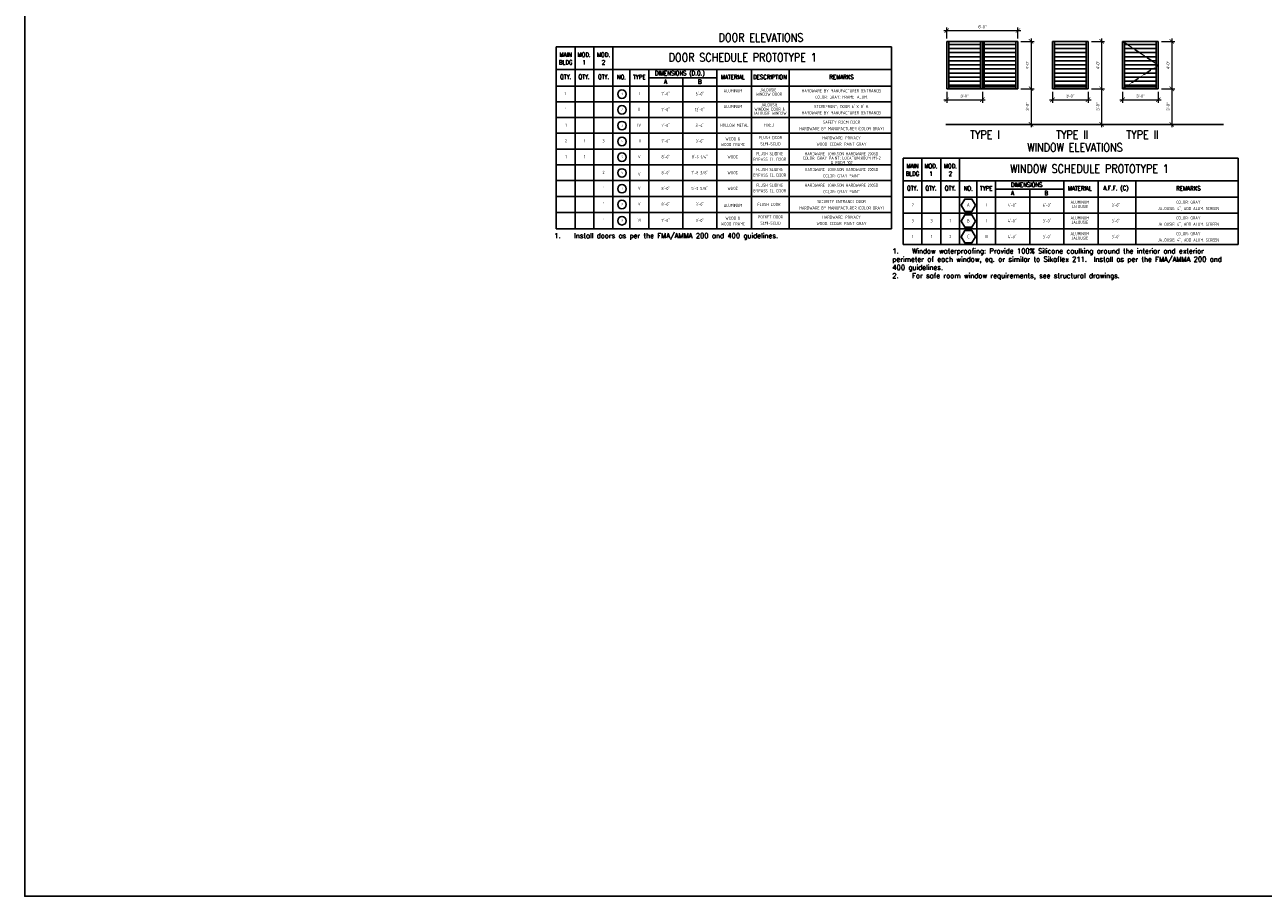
# Model space of a CAD drawing. Header units: inches. Extents: x -3803 to 30266, y -3756 to 4522.
# Tile 2 of 47: x 22752 to 24005, y 173 to 1055. Entities that reach past the tile are written whole.
import ezdxf
from ezdxf.enums import TextEntityAlignment as Align

# ---------------------------------------------------------------- set-up
doc = ezdxf.new("R2010")
doc.units = ezdxf.units.IN
doc.header["$LTSCALE"] = 0.011
doc.header["$MEASUREMENT"] = 0
doc.linetypes.add('HIDDEN2', pattern=[0.1875, 0.125, -0.0625])
doc.layers.get('0').update_dxf_attribs({"linetype": 'CONTINUOUS'})
doc.layers.get('Defpoints').update_dxf_attribs({"linetype": 'CONTINUOUS'})
for name, color, linetype in [('a-door', 2, 'CONTINUOUS'), ('G-SYMB', 1, 'CONTINUOUS'), ('SCHEDULE', 7, 'CONTINUOUS'), ('TEXT', 2, 'CONTINUOUS'), ('TXT', 2, 'CONTINUOUS'), ('Walls', 5, 'CONTINUOUS')]:
    doc.layers.add(name, color=color, linetype=linetype)
doc.layers.add('DIM', color=4, linetype='CONTINUOUS', lineweight=13)
doc.styles.add('ROMANS', font='romans.shx')
doc.styles.add('SCHED-INFO', font='romans.shx', dxfattribs={"width": 0.85, "height": 4})
doc.styles.add('SCHED-TITLE', font='romans.shx', dxfattribs={"width": 0.85, "height": 7.5})
doc.styles.add('SMA', font='archstyl.shx', dxfattribs={"width": 0.8, "height": 0.0625})
doc.styles.add('style1', font='archstyl.shx')

# ---------------------------------------------------------------- blocks, each defined once
blk = doc.blocks.new('AINC-DOORID')
at = {"layer": 'G-SYMB'}
blk.add_circle((0, 0), 0.167, dxfattribs=at)
at = {"layer": 'G-SYMB', "color": 4, "linetype": 'Continuous', "style": 'SMA', "width": 0.75}
blk.add_attdef('DNUM', text='', height=0.0938, dxfattribs=at).set_placement((0.003, 0.01), align=Align.MIDDLE)
blk = doc.blocks.new('_ArchTick')
at = {"color": 0, "linetype": 'ByBlock', "const_width": 0.15}
blk.add_lwpolyline([(-0.5, -0.5), (0.5, 0.5)], dxfattribs=at)
blk = doc.blocks.new('WINID')
at = {"layer": 'G-SYMB', "linetype": 'Continuous'}
blk.add_lwpolyline([(0.178, -0.008), (0.088, 0.148), (-0.092, 0.148), (-0.182, -0.008), (-0.092, -0.164), (0.088, -0.164)], close=True, dxfattribs=at)
at = {"layer": 'G-SYMB', "color": 4, "linetype": 'Continuous', "style": 'SMA', "width": 0.75}
blk.add_attdef('WNUM', text='', height=0.0938, dxfattribs=at).set_placement((0, 0), align=Align.MIDDLE)

msp = doc.modelspace()

# ---------------------------------------------------------------- hatches: boundary and pattern name
at = {"layer": 'a-door'}
h = msp.add_hatch(dxfattribs=at)
h.set_pattern_fill('LINE', color=256, scale=33)
h.set_pattern_definition([(0, (-933.6534, -1683.1415), (0, 4.125), [])])
h.paths.add_polyline_path([(23719.0516556, 1036.2550696), (23687.0516556, 1036.2550696), (23687.0516556, 992.3859868), (23719.0516556, 992.3859868)])
h = msp.add_hatch(dxfattribs=at)
h.set_pattern_fill('LINE', color=256, scale=33)
h.set_pattern_definition([(0, (-969.6534, -1683.1415), (0, 4.125), [])])
h.paths.add_polyline_path([(23755.0516556, 1036.2550696), (23723.0516556, 1036.2550696), (23723.0516556, 992.3859868), (23755.0516556, 992.3859868)])
h = msp.add_hatch(dxfattribs=at)
h.set_pattern_fill('LINE', color=256, scale=33)
h.set_pattern_definition([(0, (-826.644, -1683.1415), (0, 4.125), [])])
h.paths.add_polyline_path([(23826.0611869, 1036.2550696), (23794.0611869, 1036.2550696), (23794.0611869, 992.3859868), (23826.0611869, 992.3859868)])
h = msp.add_hatch(dxfattribs=at)
h.set_pattern_fill('LINE', color=256, scale=33)
h.set_pattern_definition([(0, (-755.6343, -1683.1415), (0, 4.125), [])])
h.paths.add_polyline_path([(23897.0707181, 1036.2550696), (23865.0707181, 1036.2550696), (23865.0707181, 992.3859868), (23897.0707181, 992.3859868)])

# ---------------------------------------------------------------- linework, layer by layer
at = {"ltscale": 10}
msp.add_line((23683.9809656, 954.3859868), (23965.280713, 954.3859868), dxfattribs=at)
at = {"layer": 'a-door'}
for p, q in [((23757.0516556, 1038.3859868), (23685.0516556, 1038.3859868)), ((23757.0516556, 1038.3859868), (23685.0516556, 1038.3859868)), ((23685.0516556, 1038.3859868), (23685.0516556, 990.3859868)), ((23687.0516556, 990.3859868), (23687.0516556, 1038.3859868)), ((23719.0516556, 990.3859868), (23719.0516556, 1038.3859868)), ((23721.0516556, 990.3859868), (23721.0516556, 1038.3859868)), ((23723.0516556, 990.3859868), (23723.0516556, 1038.3859868)), ((23755.0516556, 990.3859868), (23755.0516556, 1038.3859868)), ((23757.0516556, 1038.3859868), (23757.0516556, 990.3859868)), ((23828.0611869, 1038.3859868), (23792.0611869, 1038.3859868)), ((23828.0611869, 1038.3859868), (23792.0611869, 1038.3859868)), ((23792.0611869, 1038.3859868), (23792.0611869, 990.3859868)), ((23794.0611869, 990.3859868), (23794.0611869, 1038.3859868)), ((23826.0611869, 990.3859868), (23826.0611869, 1038.3859868)), ((23828.0611869, 990.3859868), (23828.0611869, 1038.3859868)), ((23899.0707181, 1038.3859868), (23863.0707181, 1038.3859868)), ((23899.0707181, 1038.3859868), (23863.0707181, 1038.3859868)), ((23863.0707181, 1038.3859868), (23863.0707181, 990.3859868)), ((23865.0707181, 990.3859868), (23865.0707181, 1038.3859868)), ((23897.0707181, 990.3859868), (23897.0707181, 1038.3859868)), ((23899.0707181, 990.3859868), (23899.0707181, 1038.3859868)), ((23757.0516556, 990.3859868), (23685.0516556, 990.3859868)), ((23687.0516556, 992.3859868), (23719.0516556, 992.3859868)), ((23723.0516556, 992.3859868), (23755.0516556, 992.3859868)), ((23828.0611869, 990.3859868), (23792.0611869, 990.3859868)), ((23794.0611869, 992.3859868), (23826.0611869, 992.3859868)), ((23899.0707181, 990.3859868), (23863.0707181, 990.3859868)), ((23865.0707181, 992.3859868), (23897.0707181, 992.3859868))]:
    msp.add_line(p, q, dxfattribs=at)
at = {"layer": 'Defpoints', "ltscale": 10}
msp.add_lwpolyline([(22751.9312729, 3241.8957062), (24935.4516931, 3241.8957062), (24935.4516931, 173.2541411), (22751.9312729, 173.2541411)], close=True, dxfattribs=at)
at = {"layer": 'DIM', "color": 4, "ltscale": 10}
for p, q in [((23682.0516556, 1049.2882911), (23760.0516556, 1049.2882911)), ((23685.0516556, 1041.3859868), (23685.0516556, 1052.2882911)), ((23757.0516556, 1041.3859868), (23757.0516556, 1052.2882911)), ((23770.3797473, 1041.3859868), (23770.3797473, 987.3859868)), ((23841.7846295, 1041.3859868), (23841.7846295, 987.3859868)), ((23912.7941607, 1041.3859868), (23912.7941607, 987.3859868)), ((23760.0516556, 1038.3859868), (23773.3797473, 1038.3859868)), ((23831.4565378, 1038.3859868), (23844.7846295, 1038.3859868)), ((23902.4660691, 1038.3859868), (23915.7941607, 1038.3859868)), ((23760.0516556, 990.3859868), (23773.3797473, 990.3859868)), ((23760.0516556, 990.3859868), (23773.3797473, 990.3859868)), ((23770.3797473, 993.3859868), (23770.3797473, 951.3859868)), ((23831.4565378, 990.3859868), (23844.7846295, 990.3859868)), ((23831.4565378, 990.3859868), (23844.7846295, 990.3859868)), ((23841.7846295, 993.3859868), (23841.7846295, 951.3859868)), ((23902.4660691, 990.3859868), (23915.7941607, 990.3859868)), ((23902.4660691, 990.3859868), (23915.7941607, 990.3859868)), ((23912.7941607, 993.3859868), (23912.7941607, 951.3859868)), ((23682.0516556, 979.3132055), (23724.0516556, 979.3132055)), ((23685.0516556, 987.3859868), (23685.0516556, 976.3132055)), ((23721.0516556, 987.3859868), (23721.0516556, 976.3132055)), ((23789.0611869, 979.3132055), (23831.0611869, 979.3132055)), ((23792.0611869, 987.3859868), (23792.0611869, 976.3132055)), ((23828.0611869, 987.3859868), (23828.0611869, 976.3132055)), ((23860.0707181, 979.3132055), (23902.0707181, 979.3132055)), ((23863.0707181, 987.3859868), (23863.0707181, 976.3132055)), ((23899.0707181, 987.3859868), (23899.0707181, 976.3132055)), ((23760.0516556, 954.3859868), (23773.3797473, 954.3859868)), ((23831.4565378, 954.3859868), (23844.7846295, 954.3859868)), ((23902.4660691, 954.3859868), (23915.7941607, 954.3859868))]:
    msp.add_line(p, q, dxfattribs=at)
at = {"layer": 'SCHEDULE', "color": 1}
for p, q in [((23289.8963263, 1032.7348296), (23629.0316029, 1032.7348296)), ((23289.8963263, 929.3841439), (23289.8963263, 1032.7348296)), ((23308.9163622, 929.3841439), (23308.9163622, 1032.7348296)), ((23327.936398, 929.3841439), (23327.936398, 1032.7348296)), ((23346.9564339, 929.3841439), (23346.9564339, 1032.7348296)), ((23629.0316029, 929.3841439), (23629.0316029, 1032.7348296)), ((23289.8963263, 1009.9259632), (23629.0316029, 1009.9259632)), ((23364.4548628, 929.3841439), (23364.4548628, 1009.9259632)), ((23383.4748987, 929.3841439), (23383.4748987, 1009.9259632)), ((23452.4479796, 929.3841439), (23452.4479796, 1009.9259632)), ((23487.3450822, 929.3841439), (23487.3450822, 1009.9259632)), ((23525.3849046, 929.3841439), (23525.3849046, 1009.9259632)), ((23289.8963263, 993.206974), (23629.0316029, 993.206974)), ((23383.4748987, 1001.4193696), (23452.4479796, 1001.4193696)), ((23417.9614391, 1001.4193696), (23417.9614391, 929.3841439)), ((23289.8963263, 848.6302907), (23289.8963263, 929.3841439)), ((23308.9163622, 848.6302907), (23308.9163622, 929.3841439)), ((23327.936398, 848.6302907), (23327.936398, 929.3841439)), ((23346.9564339, 848.6302907), (23346.9564339, 929.3841439)), ((23364.4548628, 848.6302907), (23364.4548628, 929.3841439)), ((23383.4748987, 848.6302907), (23383.4748987, 929.3841439)), ((23417.9614391, 929.3841439), (23417.9614391, 848.6302907)), ((23452.4479796, 848.6302907), (23452.4479796, 929.3841439)), ((23487.3450822, 848.6302907), (23487.3450822, 929.3841439)), ((23525.3849046, 848.6302907), (23525.3849046, 929.3841439)), ((23629.0316029, 848.6302907), (23629.0316029, 929.3841439)), ((23640.9526203, 920.0695613), (23980.087897, 920.0695613)), ((23640.9526203, 832.6745832), (23640.9526203, 920.0695613)), ((23659.9726562, 832.6745832), (23659.9726562, 920.0695613)), ((23678.9926921, 832.6745832), (23678.9926921, 920.0695613)), ((23698.012728, 832.6745832), (23698.012728, 920.0695613)), ((23980.087897, 832.6745832), (23980.087897, 920.0695613)), ((23640.9526203, 897.2606949), (23980.087897, 897.2606949)), ((23715.5111568, 832.6745832), (23715.5111568, 897.2606949)), ((23734.5311927, 832.6745832), (23734.5311927, 897.2606949)), ((23803.5042736, 832.6745832), (23803.5042736, 897.2606949)), ((23838.4013763, 832.6745832), (23838.4013763, 897.2606949)), ((23876.4411987, 832.6745832), (23876.4411987, 897.2606949)), ((23640.9526203, 880.5417058), (23980.087897, 880.5417058)), ((23734.5311927, 888.7541013), (23803.5042736, 888.7541013)), ((23769.0177332, 888.7541013), (23769.0177332, 832.6745832)), ((23289.8963263, 848.6302907), (23629.0316029, 848.6302907)), ((23640.9526203, 848.6302907), (23980.087897, 848.6302907)), ((23640.9526203, 832.6745832), (23980.087897, 832.6745832))]:
    msp.add_line(p, q, dxfattribs=at)
at = {"layer": 'SCHEDULE', "color": 8}
for p, q in [((23289.8963263, 977.2512665), (23629.0316029, 977.2512665)), ((23289.8963263, 961.295559), (23629.0316029, 961.295559)), ((23289.8963263, 945.3398514), (23629.0316029, 945.3398514)), ((23289.8963263, 929.3841439), (23629.0316029, 929.3841439)), ((23289.8963263, 913.4284364), (23629.0316029, 913.4284364)), ((23289.8963263, 897.4727289), (23629.0316029, 897.4727289)), ((23289.8963263, 881.5170213), (23629.0316029, 881.5170213)), ((23289.8963263, 865.073656), (23629.0316029, 865.073656)), ((23640.9526203, 864.5859982), (23980.087897, 864.5859982))]:
    msp.add_line(p, q, dxfattribs=at)
at = {"layer": 'Walls', "color": 8, "linetype": 'HIDDEN2'}
msp.add_lwpolyline([(23863.0707181, 1038.3859868), (23899.0707181, 1014.3859868), (23863.0707181, 990.3859868)], dxfattribs=at)

# ---------------------------------------------------------------- block references
for name, p, xscale, yscale, zscale, values in [('AINC-DOORID', (23356.361972, 984.9947136), 25.87416126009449, 25.87416126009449, 25.87416126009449, {'DNUM': '1'}), ('AINC-DOORID', (23356.361972, 969.0390061), 25.87416126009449, 25.87416126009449, 25.87416126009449, {'DNUM': '2'}), ('AINC-DOORID', (23356.361972, 953.0832986), 25.87416126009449, 25.87416126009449, 25.87416126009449, {'DNUM': '3'}), ('AINC-DOORID', (23356.361972, 937.127591), 25.87416126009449, 25.87416126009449, 25.87416126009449, {'DNUM': '4'}), ('AINC-DOORID', (23356.361972, 921.1718835), 25.87416126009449, 25.87416126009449, 25.87416126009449, {'DNUM': '5'}), ('AINC-DOORID', (23356.361972, 905.216176), 25.87416126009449, 25.87416126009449, 25.87416126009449, {'DNUM': '6'}), ('AINC-DOORID', (23356.361972, 889.2604685), 25.87416126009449, 25.87416126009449, 25.87416126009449, {'DNUM': '7'}), ('AINC-DOORID', (23356.361972, 873.3047609), 25.87416126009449, 25.87416126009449, 25.87416126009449, {'DNUM': '8'}), ('WINID', (23706.8930331, 872.8469316), 40.23943968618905, 40.23943968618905, 40.23943968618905, {'WNUM': 'A'}), ('AINC-DOORID', (23356.361972, 856.8613956), 25.87416126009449, 25.87416126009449, 25.87416126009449, {'DNUM': '9'}), ('WINID', (23706.8930331, 856.8912241), 40.23943968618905, 40.23943968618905, 40.23943968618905, {'WNUM': 'B'}), ('WINID', (23706.8930331, 840.9355166), 40.23943968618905, 40.23943968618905, 40.23943968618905, {'WNUM': 'C'})]:
    msp.add_blockref(name, p, dxfattribs=dict(xscale=xscale, yscale=yscale, zscale=zscale)).add_auto_attribs(values)
at = {"layer": 'DIM', "color": 4, "ltscale": 10, "xscale": 4.5, "yscale": 4.5, "zscale": 4.5}
for p, rotation in [((23685.0516556, 1049.2882911), 180), ((23770.3797473, 1038.3859868), 90), ((23841.7846295, 1038.3859868), 90), ((23912.7941607, 1038.3859868), 90), ((23770.3797473, 990.3859868), 270), ((23770.3797473, 990.3859868), 90), ((23841.7846295, 990.3859868), 270), ((23841.7846295, 990.3859868), 90), ((23912.7941607, 990.3859868), 270), ((23912.7941607, 990.3859868), 90), ((23685.0516556, 979.3132055), 180), ((23792.0611869, 979.3132055), 180), ((23863.0707181, 979.3132055), 180), ((23770.3797473, 954.3859868), 270), ((23841.7846295, 954.3859868), 270), ((23912.7941607, 954.3859868), 270)]:
    msp.add_blockref('_ArchTick', p, dxfattribs=dict(at, rotation=rotation))
for p in [(23757.0516556, 1049.2882911), (23721.0516556, 979.3132055), (23828.0611869, 979.3132055), (23899.0707181, 979.3132055)]:
    msp.add_blockref('_ArchTick', p, dxfattribs=at)

# ---------------------------------------------------------------- texts
at = {"layer": 'DIM', "color": 2, "ltscale": 10, "char_height": 3, "attachment_point": 5}
for s, insert in [('\\A1;6\'-0"', (23721.0516556, 1053.0382911)), ('\\A1;3\'-0"', (23703.0516556, 983.0632055)), ('\\A1;3\'-0"', (23810.0611869, 983.0632055)), ('\\A1;3\'-0"', (23881.0707181, 983.0632055))]:
    msp.add_mtext(s, dxfattribs=dict(at, insert=insert))
at = {"layer": 'DIM', "color": 2, "ltscale": 10, "char_height": 3, "attachment_point": 5, "rotation": 90}
for s, insert in [('\\A1;4\'-0"', (23766.6297473, 1014.3859868)), ('\\A1;4\'-0"', (23838.0346295, 1014.3859868)), ('\\A1;4\'-0"', (23909.0441607, 1014.3859868)), ('\\A1;3\'-0"', (23766.6297473, 972.3859868)), ('\\A1;3\'-0"', (23838.0346295, 972.3859868)), ('\\A1;3\'-0"', (23909.0441607, 972.3859868))]:
    msp.add_mtext(s, dxfattribs=dict(at, insert=insert))
at = {"layer": 'SCHEDULE', "color": 5, "style": 'SCHED-TITLE', "width": 0.85}
for s, height, p in [('DOOR ELEVATIONS', 8.383216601, (23497.0056994, 1042.2400609)), ('DOOR SCHEDULE PROTOTYPE 1', 8.383216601, (23478.4840005, 1022.1431679)), ('TYPE I', 8.3832166, (23723.5830549, 944.0309988)), ('TYPE II', 8.3832166, (23811.9795904, 944.0309988)), ('TYPE II', 8.3832166, (23882.9891216, 944.0309988)), ('WINDOW ELEVATIONS', 8.383216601, (23814.7944627, 931.0460149)), ('WINDOW SCHEDULE PROTOTYPE 1', 8.383216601, (23829.5402945, 909.4778997))]:
    msp.add_text(s, height=height, dxfattribs=at).set_placement(p, align=Align.MIDDLE)
at = {"layer": 'SCHEDULE', "style": 'SCHED-INFO', "width": 0.85}
for s, height, p in [('BLDG', 4.47104885, (23299.3493141, 1017.1341159)), ('MAIN', 4.47104885, (23299.3493141, 1024.8316094)), ('MOD.', 4.47104885, (23317.9756026, 1024.8316094)), ('1', 4.4710489, (23317.9756026, 1017.1341159)), ('MOD.', 4.47104885, (23337.6601628, 1024.8316094)), ('2', 4.4710489, (23337.6601628, 1017.1341159)), ('QTY.', 4.47104885, (23299.3493141, 1002.2699999)), ('QTY.', 4.47104885, (23317.9756026, 1002.2699999)), ('QTY.', 4.47104885, (23337.6601628, 1002.2699999)), ('NO.', 4.47104885, (23355.7847366, 1002.2699999)), ('TYPE', 4.47104885, (23373.8394549, 1002.2699999)), ('DIMENSIONS (D.O.)', 4.471048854, (23414.8181847, 1005.9157739)), ('MATERIAL', 4.47104885, (23468.5407753, 1002.2699999)), ('DESCRIPTION', 4.471048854, (23506.0813228, 1002.2699999)), ('REMARKS', 4.47104885, (23578.5544148, 1002.2699999)), ('A', 4.4710489, (23400.3518325, 997.4912115)), ('B', 4.4710489, (23435.0708735, 997.4912115)), ('MOD.', 4.47104885, (23669.0318967, 912.1663411)), ('MOD.', 4.47104885, (23688.7164569, 912.1663411)), ('BLDG', 4.47104885, (23650.4056081, 904.4688476)), ('MAIN', 4.47104885, (23650.4056081, 912.1663411)), ('1', 4.4710489, (23669.0318967, 904.4688476)), ('2', 4.4710489, (23688.7164569, 904.4688476)), ('QTY.', 4.47104885, (23650.4056081, 889.6047316)), ('QTY.', 4.47104885, (23669.0318967, 889.6047316)), ('QTY.', 4.47104885, (23688.7164569, 889.6047316)), ('NO.', 4.47104885, (23706.8410307, 889.6047316)), ('TYPE', 4.47104885, (23724.8957489, 889.6047316)), ('DIMENSIONS', 4.47104885, (23765.8744788, 893.2505056)), ('MATERIAL', 4.47104885, (23819.5970694, 889.6047316)), ('A.F.F. (C)', 4.47104885, (23856.1624825, 889.6047316)), ('REMARKS', 4.47104885, (23929.6107088, 889.6047316)), ('A', 4.4710489, (23751.5471242, 884.8259433)), ('B', 4.4710489, (23785.6208138, 884.8259433))]:
    msp.add_text(s, height=height, dxfattribs=at).set_placement(p, align=Align.MIDDLE)
at = {"layer": 'TEXT', "style": 'style1', "width": 0.85}
for s, height, p in [('ALUMINUM', 3.20086379, (23468.6479236, 988.3682958)), ('JALOUSIE ', 3.20086379, (23505.1061884, 989.3771543)), ('HARDWARE BY MANUFACTURER (ENTRANCE)', 3.200863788, (23578.5544148, 988.3682958)), ('1', 3.2008638, (23298.8221704, 985.5544948)), ('I', 3.2008638, (23373.8394549, 985.5544948)), ('7\'-0"', 3.20086379, (23400.6428783, 985.5544948)), ('6\'-0"', 3.20086379, (23435.1294188, 985.5544948)), ('WINDOW DOOR', 3.200863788, (23505.1061884, 984.9173934)), ('COLOR: GRAY; FRAME: ALUM.', 3.200863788, (23578.5544148, 981.8658853)), ('1', 3.2008638, (23299.1826553, 969.5987873)), ('II', 3.20086379, (23373.8394549, 969.5987873)), ('7\'-0"', 3.20086379, (23400.6428783, 969.5987873)), ('12\'-0"', 3.20086379, (23435.1294188, 969.5987873)), ('ALUMINUM', 3.20086379, (23468.6479236, 972.4125883)), ('JALOUSIE WINDOW', 3.200863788, (23506.1509368, 965.6341046)), ('WINDOW DOOR &', 3.200863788, (23505.9568474, 969.7524769)), ('JALOUSIE ', 3.20086379, (23506.4149477, 974.2122378)), ('HARDWARE BY MANUFACTURER (ENTRANCE)', 3.200863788, (23578.5544148, 966.0960094)), ("STOREFRONT; DOOR 6' X 8' H.", 3.200863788, (23578.5544148, 972.5984199)), ('1', 3.2008638, (23299.6200911, 953.6430797)), ('IV', 3.20086379, (23373.8394549, 953.6430797)), ('7\'-0"', 3.20086379, (23400.6428783, 953.6430797)), ('3\'-4"', 3.20086379, (23435.1294188, 953.6430797)), ('HOLLOW METAL', 3.200863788, (23470.1051368, 953.4635347)), ('FIXED', 3.20086379, (23505.1061884, 953.6430797)), ('SAFETY ROOM DOOR', 3.200863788, (23578.5544148, 956.55188)), ('WOOD &', 3.20086379, (23468.6479236, 939.7070203)), ('FLUSH DOOR', 3.20086379, (23506.6541985, 941.0111768)), ('HARDWARE BY MANUFACTURER (COLOR GRAY)', 3.200863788, (23578.5544148, 950.0494695)), ('HARDWARE: PRIVACY', 3.200863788, (23578.5544148, 940.7440581)), ('2', 3.2008638, (23299.6200911, 937.6873722)), ('1', 3.2008638, (23318.6401269, 937.6873722)), ('3', 3.2008638, (23337.6601628, 937.6873722)), ('III', 3.20086379, (23373.8394549, 937.6873722)), ('7\'-0"', 3.20086379, (23400.6428783, 937.6873722)), ('3\'-0"', 3.20086379, (23435.1294188, 937.6873722)), ('WOOD FRAME', 3.20086379, (23468.6479236, 933.9987627)), ('SEMI-SOLID', 3.20086379, (23506.6541985, 934.7380663)), ('WOOD: CEDAR. PAINT GRAY', 3.200863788, (23578.5544148, 934.3381724)), ('1', 3.2008638, (23299.6200911, 921.7316647)), ('1', 3.2008638, (23318.6401269, 921.7316647)), ('V', 3.2008638, (23373.8394549, 921.7316647)), ('8\'-0"', 3.20086379, (23400.6428783, 921.7316647)), ('8\'-9 1/4"', 3.20086379, (23435.1294188, 921.7316647)), ('WOOD', 3.20086379, (23468.5307476, 921.5015142)), ('BYPASS CL. DOOR', 3.200863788, (23505.9075764, 919.083242)), ('FLUSH SLIDING', 3.200863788, (23505.9075764, 924.7353315)), ('COLOR: GRAY PAINT; LOCATION:ROOM M1-2', 3.200863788, (23578.8284893, 920.1537608)), ('HARDWARE: JOHNSON HARDWARE 200SD', 3.200863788, (23578.5544148, 924.665972)), ('& ROOM 102', 3.20086379, (23578.6865874, 915.7094657)), ('2', 3.2008638, (23337.6601628, 905.7759571)), ('V', 3.2008638, (23373.8394549, 904.1755253)), ('8\'-0"', 3.20086379, (23400.6428783, 905.7759571)), ('7\'-8 3/8"', 3.20086379, (23435.1294188, 905.7759571)), ('WOOD', 3.20086379, (23468.5307476, 905.5458066)), ('BYPASS CL. DOOR', 3.200863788, (23505.9075764, 903.1275345)), ('FLUSH SLIDING', 3.200863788, (23505.9075764, 908.779624)), ('HARDWARE: JOHNSON HARDWARE 200SD', 3.200863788, (23578.5544148, 908.7102645)), ('COLOR: GRAY PAINT', 3.200863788, (23578.5544148, 902.3043787)), ('1', 3.2008638, (23337.6601628, 889.8202496)), ('V', 3.2008638, (23373.8394549, 889.8202496)), ('8\'-0"', 3.20086379, (23400.6428783, 889.8202496)), ('5\'-2 5/8"', 3.20086379, (23435.1294188, 889.8202496)), ('WOOD', 3.20086379, (23468.5307476, 889.5900991)), ('FLUSH SLIDING', 3.200863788, (23505.9075764, 892.8239165)), ('HARDWARE: JOHNSON HARDWARE 200SD', 3.200863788, (23578.5544148, 892.7545569)), ('BYPASS CL. DOOR', 3.200863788, (23505.9075764, 887.1718269)), ('SECURITY ENTRANCE DOOR', 3.200863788, (23578.5544148, 876.2856846)), ('COLOR: GRAY PAINT', 3.200863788, (23578.5544148, 886.3486712)), ('ALUMINUM', 3.20086379, (23819.7042176, 875.7030275)), ('COLOR: GRAY', 3.200863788, (23929.6107088, 875.7030275)), ('1', 3.2008638, (23337.6601628, 873.8645421)), ('V', 3.2008638, (23373.8394549, 873.8645421)), ('8\'-0"', 3.20086379, (23400.6428783, 873.8645421)), ('3\'-0"', 3.20086379, (23435.1294188, 873.8645421)), ('ALUMINUM', 3.20086379, (23468.6479236, 872.3894305)), ('FLUSH DOOR', 3.20086379, (23505.1061884, 873.3768843)), ('HARDWARE BY MANUFACTURER (COLOR GRAY)', 3.200863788, (23578.5544148, 869.7832741)), ('2', 3.2008638, (23650.6763851, 872.8892265)), ('I', 3.2008638, (23724.8957489, 872.8892265)), ('4\'-0"', 3.20086379, (23751.2176926, 872.8892265)), ('6\'-0"', 3.20086379, (23786.4702876, 872.8892265)), ('JALOUSIE', 3.20086379, (23819.7042176, 871.2082825)), ('3\'-0"', 3.20086379, (23856.1624825, 872.8892265)), ('JALOUSIE: 4", ADD ALUM. SCREEN', 3.200863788, (23929.6107088, 869.200617)), ('1', 3.2008638, (23337.6601628, 857.4211768)), ('VI', 3.20086379, (23373.8394549, 857.4211768)), ('7\'-0"', 3.20086379, (23400.6428783, 857.4211768)), ('3\'-0"', 3.20086379, (23435.1294188, 857.4211768)), ('WOOD FRAME', 3.20086379, (23468.6479236, 853.7325673)), ('WOOD &', 3.20086379, (23468.6479236, 859.4408249)), ('POCKET DOOR', 3.200863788, (23506.6541985, 860.7449814)), ('SEMI-SOLID', 3.20086379, (23506.6541985, 854.4718708)), ('WOOD: CEDAR. PAINT GRAY', 3.200863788, (23578.5544148, 854.0719769)), ('HARDWARE: PRIVACY', 3.200863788, (23578.5544148, 860.4778627)), ('3', 3.2008638, (23650.6763851, 856.933519)), ('3', 3.2008638, (23669.696421, 856.933519)), ('1', 3.2008638, (23688.7164569, 856.933519)), ('II', 3.20086379, (23724.8957489, 856.933519)), ('4\'-0"', 3.20086379, (23751.2176926, 856.933519)), ('3\'-0"', 3.20086379, (23786.4702876, 856.933519)), ('ALUMINUM', 3.20086379, (23819.7042176, 859.74732)), ('JALOUSIE', 3.20086379, (23819.7042176, 855.252575)), ('3\'-0"', 3.20086379, (23856.1624825, 856.933519)), ('JALOUSIE: 4", ADD ALUM. SCREEN', 3.200863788, (23929.6107088, 853.2449095)), ('COLOR: GRAY', 3.200863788, (23929.6107088, 859.74732)), ('1', 3.2008638, (23650.6763851, 840.9778115)), ('1', 3.2008638, (23669.696421, 840.9778115)), ('2', 3.2008638, (23688.7164569, 840.9778115)), ('III', 3.20086379, (23724.8957489, 840.9778115)), ('4\'-0"', 3.20086379, (23751.2176926, 840.9778115)), ('3\'-0"', 3.20086379, (23786.4702876, 840.9778115)), ('ALUMINUM', 3.20086379, (23819.7042176, 843.7916125)), ('JALOUSIE', 3.20086379, (23819.7042176, 839.2968675)), ('3\'-0"', 3.20086379, (23856.1624825, 840.9778115)), ('COLOR: GRAY', 3.200863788, (23929.6107088, 843.7916125)), ('JALOUSIE: 4", ADD ALUM. SCREEN', 3.200863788, (23929.6107088, 837.289202))]:
    msp.add_text(s, height=height, dxfattribs=at).set_placement(p, align=Align.MIDDLE)
at = {"layer": 'TXT', "char_height": 5, "width": 367.523761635, "attachment_point": 4, "style": 'ROMANS'}
for s, insert in [('{\\L\\P\\pxi-2.14286,l3.14286,t3.14286;}1.^IInstall doors as per the FMA/AMMA 200 and 400 guidelines.\\P\\pi0,l0,tz;  ', (23287.8627254, 840.9608788)), ('{\\L\\P\\pxi-2.14286,l3.14286,t3.14286;}1.^IWindow waterproofing: Provide 100% Silicone caulking around the interior and exterior perimeter of each window, eq. or similar to Sikaflex 211.  Install as per the FMA/AMMA 200 and 400 guidelines.\\P2.^IFor safe room window requirements, see structural drawings.\\P\\pi0,l0,tz;  ', (23629.9844216, 812.9321998))]:
    msp.add_mtext(s, dxfattribs=dict(at, insert=insert))

doc.saveas('drawing.dxf')
